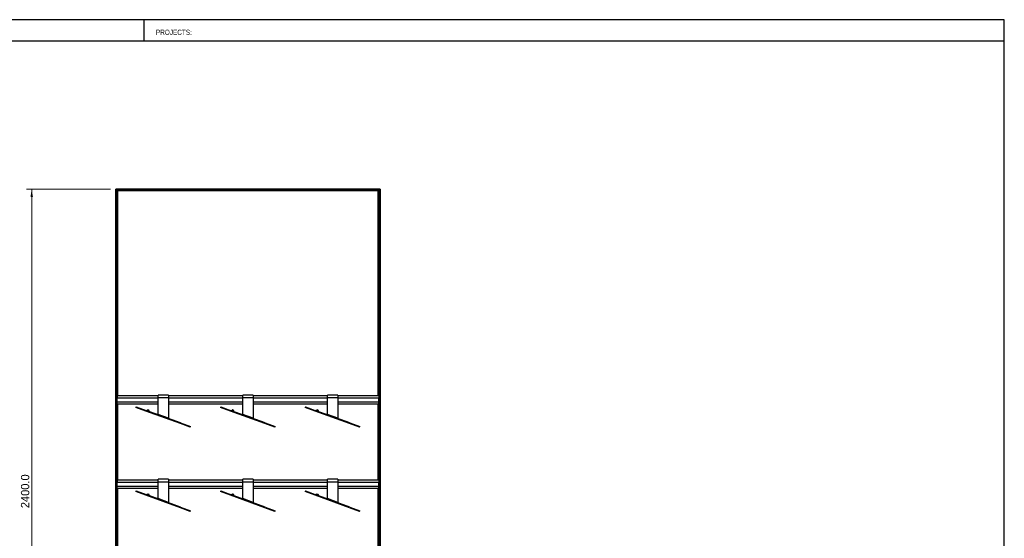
# Model space of a CAD drawing. Header units: millimetres. Extents: x 130 to 5910, y 139 to 4070.
# Tile 3 of 3: x 2061 to 5807, y 2098 to 4070. Entities that reach past the tile are written whole.
import ezdxf

# ---------------------------------------------------------------- set-up
doc = ezdxf.new("R2010")
doc.units = ezdxf.units.MM
doc.header["$LTSCALE"] = 20
doc.layers.add('1轮廓实线层', color=7, linetype='Continuous')
doc.styles.add('SLDTEXTSTYLE1', font='Arial Narrow', dxfattribs={"width": 0.87})
doc.styles.add('SLDTEXTSTYLE2', font='ARIAL.TTF', dxfattribs={"width": 0.948})
doc.styles.add('SLDTEXTSTYLE3', font='ARIALBD.TTF', dxfattribs={"width": 0.948})
doc.dimstyles.new('SLDDIMSTYLE0', dxfattribs={"dimtxt": 30.819824, "dimasz": 30.819824, "dimexe": 0, "dimexo": 0.0625, "dimgap": 7.704956, "dimtad": 1, "dimdec": 1, "dimrnd": 1e-09, "dimzin": 4, "dimdsep": 46, "dimtxsty": 'SLDTEXTSTYLE3', "dimsah": 1, "dimcen": 0.09, "dimadec": 0, "dimazin": 1, "dimtfac": 1, "dimtdec": 1, "dimtofl": 0, "dimtmove": 0, "dimatfit": 3, "dimfxl": 1, "dimfrac": 2, "dimtolj": 1, "dimtzin": 12, "dimarcsym": 0})

# ---------------------------------------------------------------- blocks, each defined once
blk = doc.blocks.new('_D')
at = {"color": 7, "linetype": 'Continuous', "lineweight": 18}
for p, q in [((2406.9, 3426.3), (2086.9, 3426.3)), ((2106.9, 3426.3), (2106.9, 1026.3)), ((2406.9, 1026.3), (2086.9, 1026.3))]:
    blk.add_line(p, q, dxfattribs=at)
for points in [[(2106.9, 3426.3), (2102.2, 3395.5), (2111.7, 3395.5)], [(2106.9, 1026.3), (2111.7, 1057.1), (2102.2, 1057.1)]]:
    blk.add_solid(points, dxfattribs=at)
at = {"color": 7, "linetype": 'Continuous', "lineweight": 18, "insert": (2066, 2212.8), "char_height": 31.75, "attachment_point": 1, "rotation": 90, "style": 'SLDTEXTSTYLE2'}
blk.add_mtext('2400.0', dxfattribs=at)

msp = doc.modelspace()

# ---------------------------------------------------------------- linework, layer by layer
at = {"color": 7, "linetype": 'Continuous', "lineweight": 25}
for p, q in [((5806.63, 4070), (130.48, 4070)), ((2534.93, 3990), (2534.93, 4070)), ((5806.63, 140), (5806.63, 4070)), ((130.48, 3990), (5806.63, 3990))]:
    msp.add_line(p, q, dxfattribs=at)
at = {"layer": '1轮廓实线层'}
for p, q in [((3432.68, 3426.29), (2426.94, 3426.29)), ((2426.94, 3426.29), (2426.94, 1026.29)), ((3432.33, 3425.94), (2427.29, 3425.94)), ((2428.09, 3425.14), (2427.29, 3425.94)), ((2427.29, 1026.64), (2427.29, 3425.94)), ((2427.29, 3425.94), (2428.09, 3425.14)), ((3431.53, 3425.14), (2428.09, 3425.14)), ((2428.09, 3425.14), (2428.09, 1027.44)), ((3431.18, 3424.79), (2428.44, 3424.79)), ((2432.19, 3421.04), (2428.44, 3424.79)), ((2428.44, 1027.79), (2428.44, 3424.79)), ((2432.19, 3421.04), (2428.44, 3424.79)), ((2428.44, 3420.09), (2432.19, 3420.09)), ((3427.43, 3421.04), (2432.19, 3421.04)), ((2432.19, 3421.04), (2432.19, 2639.49)), ((2432.19, 2639.49), (2432.54, 3420.69)), ((3427.08, 3420.69), (2432.54, 3420.69)), ((2433.34, 3419.89), (2432.54, 3420.69)), ((2432.54, 3420.69), (2433.34, 3419.89)), ((3426.28, 3419.89), (2433.34, 3419.89)), ((2433.34, 3419.89), (2433.69, 2639.49)), ((3425.93, 3419.54), (2433.69, 3419.54)), ((2434.39, 3418.84), (2433.69, 3419.54)), ((2433.69, 2639.49), (2433.69, 3419.54)), ((2434.39, 3418.84), (2433.69, 3419.54)), ((2434.39, 2639.49), (2434.39, 3418.84)), ((3425.23, 3418.84), (2434.39, 3418.84)), ((3425.23, 3418.84), (3425.93, 3419.54)), ((3425.23, 3418.84), (3425.93, 3419.54)), ((3425.23, 2639.49), (3425.23, 3418.84)), ((3425.93, 2639.49), (3426.28, 3419.89)), ((3425.93, 3419.54), (3425.93, 2639.49)), ((3426.28, 3419.89), (3427.08, 3420.69)), ((3427.08, 3420.69), (3426.28, 3419.89)), ((3427.08, 3420.69), (3427.43, 2639.49)), ((3427.43, 3421.04), (3431.18, 3424.79)), ((3427.43, 3421.04), (3431.18, 3424.79)), ((3427.43, 2639.49), (3427.43, 3421.04)), ((3431.18, 3420.09), (3427.43, 3420.09)), ((3431.18, 3424.79), (3431.18, 1027.79)), ((3431.53, 3425.14), (3432.33, 3425.94)), ((3432.33, 3425.94), (3431.53, 3425.14)), ((3431.53, 1027.44), (3431.53, 3425.14)), ((3432.33, 3425.94), (3432.33, 1026.64)), ((3432.68, 1026.29), (3432.68, 3426.29)), ((2432.19, 3400.49), (2428.44, 3400.49)), ((2428.44, 3388.09), (2432.19, 3388.09)), ((3427.43, 3400.49), (3431.18, 3400.49)), ((3431.18, 3388.09), (3427.43, 3388.09)), ((2432.19, 3368.49), (2428.44, 3368.49)), ((2428.44, 3356.09), (2432.19, 3356.09)), ((2432.19, 3336.49), (2428.44, 3336.49)), ((3427.43, 3368.49), (3431.18, 3368.49)), ((3431.18, 3356.09), (3427.43, 3356.09)), ((3427.43, 3336.49), (3431.18, 3336.49)), ((2428.44, 3324.09), (2432.19, 3324.09)), ((2432.19, 3304.49), (2428.44, 3304.49)), ((3431.18, 3324.09), (3427.43, 3324.09)), ((3427.43, 3304.49), (3431.18, 3304.49)), ((2428.44, 3292.09), (2432.19, 3292.09)), ((2432.19, 3272.49), (2428.44, 3272.49)), ((2428.44, 3260.09), (2432.19, 3260.09)), ((3431.18, 3292.09), (3427.43, 3292.09)), ((3427.43, 3272.49), (3431.18, 3272.49)), ((3431.18, 3260.09), (3427.43, 3260.09)), ((2432.19, 3240.49), (2428.44, 3240.49)), ((2428.44, 3228.09), (2432.19, 3228.09)), ((3427.43, 3240.49), (3431.18, 3240.49)), ((3431.18, 3228.09), (3427.43, 3228.09)), ((2432.19, 3208.49), (2428.44, 3208.49)), ((2428.44, 3196.09), (2432.19, 3196.09)), ((3427.43, 3208.49), (3431.18, 3208.49)), ((3431.18, 3196.09), (3427.43, 3196.09)), ((2432.19, 3176.49), (2428.44, 3176.49)), ((2428.44, 3164.09), (2432.19, 3164.09)), ((3427.43, 3176.49), (3431.18, 3176.49)), ((3431.18, 3164.09), (3427.43, 3164.09)), ((2432.19, 3144.49), (2428.44, 3144.49)), ((2428.44, 3132.09), (2432.19, 3132.09)), ((2432.19, 3112.49), (2428.44, 3112.49)), ((3427.43, 3144.49), (3431.18, 3144.49)), ((3431.18, 3132.09), (3427.43, 3132.09)), ((3427.43, 3112.49), (3431.18, 3112.49)), ((2428.44, 3100.09), (2432.19, 3100.09)), ((2432.19, 3080.49), (2428.44, 3080.49)), ((3431.18, 3100.09), (3427.43, 3100.09)), ((3427.43, 3080.49), (3431.18, 3080.49)), ((2428.44, 3068.09), (2432.19, 3068.09)), ((2432.19, 3048.49), (2428.44, 3048.49)), ((2428.44, 3036.09), (2432.19, 3036.09)), ((3431.18, 3068.09), (3427.43, 3068.09)), ((3427.43, 3048.49), (3431.18, 3048.49)), ((3431.18, 3036.09), (3427.43, 3036.09)), ((2432.19, 3016.49), (2428.44, 3016.49)), ((2428.44, 3004.09), (2432.19, 3004.09)), ((3427.43, 3016.49), (3431.18, 3016.49)), ((3431.18, 3004.09), (3427.43, 3004.09)), ((2432.19, 2984.49), (2428.44, 2984.49)), ((2428.44, 2972.09), (2432.19, 2972.09)), ((3427.43, 2984.49), (3431.18, 2984.49)), ((3431.18, 2972.09), (3427.43, 2972.09)), ((2432.19, 2952.49), (2428.44, 2952.49)), ((2428.44, 2940.09), (2432.19, 2940.09)), ((3427.43, 2952.49), (3431.18, 2952.49)), ((3431.18, 2940.09), (3427.43, 2940.09)), ((2432.19, 2920.49), (2428.44, 2920.49)), ((2428.44, 2908.09), (2432.19, 2908.09)), ((2432.19, 2888.49), (2428.44, 2888.49)), ((3427.43, 2920.49), (3431.18, 2920.49)), ((3431.18, 2908.09), (3427.43, 2908.09)), ((3427.43, 2888.49), (3431.18, 2888.49)), ((2428.44, 2876.09), (2432.19, 2876.09)), ((2432.19, 2856.49), (2428.44, 2856.49)), ((3431.18, 2876.09), (3427.43, 2876.09)), ((3427.43, 2856.49), (3431.18, 2856.49)), ((2428.44, 2844.09), (2432.19, 2844.09)), ((2432.19, 2824.49), (2428.44, 2824.49)), ((2428.44, 2812.09), (2432.19, 2812.09)), ((3431.18, 2844.09), (3427.43, 2844.09)), ((3427.43, 2824.49), (3431.18, 2824.49)), ((3431.18, 2812.09), (3427.43, 2812.09)), ((2432.19, 2792.49), (2428.44, 2792.49)), ((2428.44, 2780.09), (2432.19, 2780.09)), ((3427.43, 2792.49), (3431.18, 2792.49)), ((3431.18, 2780.09), (3427.43, 2780.09)), ((2432.19, 2760.49), (2428.44, 2760.49)), ((2428.44, 2748.09), (2432.19, 2748.09)), ((3427.43, 2760.49), (3431.18, 2760.49)), ((3431.18, 2748.09), (3427.43, 2748.09)), ((2432.19, 2728.49), (2428.44, 2728.49)), ((2428.44, 2716.09), (2432.19, 2716.09)), ((3427.43, 2728.49), (3431.18, 2728.49)), ((3431.18, 2716.09), (3427.43, 2716.09)), ((2432.19, 2696.49), (2428.44, 2696.49)), ((2428.44, 2684.09), (2432.19, 2684.09)), ((2432.19, 2664.49), (2428.44, 2664.49)), ((3427.43, 2696.49), (3431.18, 2696.49)), ((3431.18, 2684.09), (3427.43, 2684.09)), ((3427.43, 2664.49), (3431.18, 2664.49)), ((2428.44, 2652.09), (2432.19, 2652.09)), ((2428.81, 2632.49), (2428.44, 2632.49)), ((2431.81, 2642.49), (2428.81, 2642.49)), ((2428.81, 2642.49), (2428.81, 2633.49)), ((2431.81, 2633.49), (2428.81, 2633.49)), ((2428.81, 2605.58), (2428.81, 2633.49)), ((2431.81, 2642.49), (2431.81, 2633.49)), ((2431.81, 2605.58), (2431.81, 2633.49)), ((2431.81, 2631.99), (2587.81, 2631.99)), ((2587.81, 2639.49), (2432.19, 2639.49)), ((2627.81, 2642.64), (2587.81, 2642.64)), ((2587.81, 2631.99), (2587.81, 2642.64)), ((2587.81, 2568.98), (2587.81, 2631.99)), ((2627.81, 2631.99), (2587.81, 2631.99)), ((2627.81, 2642.64), (2627.81, 2631.99)), ((2909.81, 2639.49), (2627.81, 2639.49)), ((2627.81, 2631.99), (2627.81, 2554.42)), ((2627.81, 2631.99), (2909.81, 2631.99)), ((2949.81, 2642.64), (2909.81, 2642.64)), ((2909.81, 2631.99), (2909.81, 2642.64)), ((2949.81, 2631.99), (2909.81, 2631.99)), ((2909.81, 2568.98), (2909.81, 2631.99)), ((2949.81, 2642.64), (2949.81, 2631.99)), ((3231.81, 2639.49), (2949.81, 2639.49)), ((2949.81, 2631.99), (2949.81, 2554.42)), ((2949.81, 2631.99), (3231.81, 2631.99)), ((3271.81, 2642.64), (3231.81, 2642.64)), ((3231.81, 2631.99), (3231.81, 2642.64)), ((3271.81, 2631.99), (3231.81, 2631.99)), ((3231.81, 2568.98), (3231.81, 2631.99)), ((3271.81, 2642.64), (3271.81, 2631.99)), ((3427.43, 2639.49), (3271.81, 2639.49)), ((3271.81, 2631.99), (3271.81, 2554.42)), ((3271.81, 2631.99), (3427.81, 2631.99)), ((3431.18, 2652.09), (3427.43, 2652.09)), ((3430.81, 2642.49), (3427.81, 2642.49)), ((3427.81, 2642.49), (3427.81, 2633.49)), ((3430.81, 2633.49), (3427.81, 2633.49)), ((3427.81, 2605.58), (3427.81, 2633.49)), ((3430.81, 2642.49), (3430.81, 2633.49)), ((3430.81, 2605.58), (3430.81, 2633.49)), ((3430.81, 2632.49), (3431.18, 2632.49)), ((2428.44, 2620.09), (2428.81, 2620.09)), ((2428.81, 2600.49), (2428.44, 2600.49)), ((2428.44, 2588.09), (2428.81, 2588.09)), ((2431.81, 2605.58), (2428.81, 2605.58)), ((2428.81, 2605.58), (2428.81, 2601.78)), ((2431.81, 2601.78), (2428.81, 2601.78)), ((2428.81, 2563.98), (2428.81, 2601.78)), ((2431.81, 2616.99), (2587.81, 2616.99)), ((2431.81, 2609.49), (2587.81, 2609.49)), ((2431.81, 2605.58), (2431.81, 2601.78)), ((2431.81, 2563.98), (2431.81, 2601.78)), ((2432.19, 2600.49), (2431.81, 2600.49)), ((2431.81, 2588.09), (2432.19, 2588.09)), ((2432.54, 2609.49), (2432.19, 2319.49)), ((2432.19, 2319.49), (2432.54, 2609.49)), ((2433.34, 2319.49), (2433.69, 2609.49)), ((2433.69, 2609.49), (2433.34, 2319.49)), ((2434.39, 2319.49), (2434.39, 2609.49)), ((2504.13, 2598.38), (2503.19, 2595.79)), ((2540.77, 2582.11), (2503.19, 2595.79)), ((2504.13, 2598.38), (2541.71, 2584.7)), ((2541.71, 2584.7), (2540.77, 2582.11)), ((2673.27, 2536.81), (2541.71, 2584.7)), ((2548.12, 2587.68), (2546.41, 2582.99)), ((2548.12, 2587.68), (2552.82, 2585.97)), ((2552.82, 2585.97), (2551.11, 2581.28)), ((2627.81, 2616.99), (2909.81, 2616.99)), ((2627.81, 2609.49), (2909.81, 2609.49)), ((2826.13, 2598.38), (2825.19, 2595.79)), ((2862.77, 2582.11), (2825.19, 2595.79)), ((2826.13, 2598.38), (2863.71, 2584.7)), ((2863.71, 2584.7), (2862.77, 2582.11)), ((2995.27, 2536.81), (2863.71, 2584.7)), ((2870.12, 2587.68), (2868.41, 2582.99)), ((2870.12, 2587.68), (2874.82, 2585.97)), ((2874.82, 2585.97), (2873.11, 2581.28)), ((2949.81, 2616.99), (3231.81, 2616.99)), ((2949.81, 2609.49), (3231.81, 2609.49)), ((3148.13, 2598.38), (3147.19, 2595.79)), ((3184.77, 2582.11), (3147.19, 2595.79)), ((3148.13, 2598.38), (3185.71, 2584.7)), ((3185.71, 2584.7), (3184.77, 2582.11)), ((3317.27, 2536.81), (3185.71, 2584.7)), ((3192.12, 2587.68), (3190.41, 2582.99)), ((3192.12, 2587.68), (3196.82, 2585.97)), ((3196.82, 2585.97), (3195.11, 2581.28)), ((3271.81, 2616.99), (3427.81, 2616.99)), ((3271.81, 2609.49), (3427.43, 2609.49)), ((3425.23, 2319.49), (3425.23, 2609.49)), ((3426.28, 2609.49), (3425.93, 2319.49)), ((3425.93, 2319.49), (3426.28, 2609.49)), ((3427.08, 2319.49), (3427.43, 2609.49)), ((3427.43, 2609.49), (3427.08, 2319.49)), ((3427.43, 2600.49), (3427.81, 2600.49)), ((3427.81, 2588.09), (3427.43, 2588.09)), ((3430.81, 2605.58), (3427.81, 2605.58)), ((3427.81, 2605.58), (3427.81, 2601.78)), ((3430.81, 2601.78), (3427.81, 2601.78)), ((3427.81, 2563.98), (3427.81, 2601.78)), ((3431.18, 2620.09), (3430.81, 2620.09)), ((3430.81, 2605.58), (3430.81, 2601.78)), ((3430.81, 2563.98), (3430.81, 2601.78)), ((3430.81, 2600.49), (3431.18, 2600.49)), ((3431.18, 2588.09), (3430.81, 2588.09)), ((2428.81, 2568.49), (2428.44, 2568.49)), ((2428.44, 2556.09), (2432.19, 2556.09)), ((2431.81, 2563.98), (2428.81, 2563.98)), ((2428.81, 2563.98), (2428.81, 2561.09)), ((2431.81, 2561.09), (2428.81, 2561.09)), ((2432.19, 2568.49), (2431.81, 2568.49)), ((2431.81, 2563.98), (2431.81, 2561.09)), ((2672.33, 2534.23), (2540.77, 2582.11)), ((2627.81, 2554.42), (2587.81, 2568.98)), ((2994.33, 2534.23), (2862.77, 2582.11)), ((2949.81, 2554.42), (2909.81, 2568.98)), ((3316.33, 2534.23), (3184.77, 2582.11)), ((3271.81, 2554.42), (3231.81, 2568.98)), ((3427.43, 2568.49), (3427.81, 2568.49)), ((3431.18, 2556.09), (3427.43, 2556.09)), ((3430.81, 2563.98), (3427.81, 2563.98)), ((3427.81, 2563.98), (3427.81, 2561.09)), ((3430.81, 2561.09), (3427.81, 2561.09)), ((3430.81, 2568.49), (3431.18, 2568.49)), ((3430.81, 2563.98), (3430.81, 2561.09)), ((2432.19, 2536.49), (2428.44, 2536.49)), ((2428.44, 2524.09), (2432.19, 2524.09)), ((2672.33, 2534.23), (2673.27, 2536.81)), ((2709.92, 2520.55), (2672.33, 2534.23)), ((2673.27, 2536.81), (2710.86, 2523.13)), ((2709.92, 2520.55), (2710.86, 2523.13)), ((2994.33, 2534.23), (2995.27, 2536.81)), ((3031.92, 2520.55), (2994.33, 2534.23)), ((2995.27, 2536.81), (3032.86, 2523.13)), ((3031.92, 2520.55), (3032.86, 2523.13)), ((3316.33, 2534.23), (3317.27, 2536.81)), ((3353.92, 2520.55), (3316.33, 2534.23)), ((3317.27, 2536.81), (3354.86, 2523.13)), ((3353.92, 2520.55), (3354.86, 2523.13)), ((3427.43, 2536.49), (3431.18, 2536.49)), ((3431.18, 2524.09), (3427.43, 2524.09)), ((2432.19, 2504.49), (2428.44, 2504.49)), ((2428.44, 2492.09), (2432.19, 2492.09)), ((2432.19, 2472.49), (2428.44, 2472.49)), ((3427.43, 2504.49), (3431.18, 2504.49)), ((3431.18, 2492.09), (3427.43, 2492.09)), ((3427.43, 2472.49), (3431.18, 2472.49)), ((2428.44, 2460.09), (2432.19, 2460.09)), ((2432.19, 2440.49), (2428.44, 2440.49)), ((3431.18, 2460.09), (3427.43, 2460.09)), ((3427.43, 2440.49), (3431.18, 2440.49)), ((2428.44, 2428.09), (2432.19, 2428.09)), ((2432.19, 2408.49), (2428.44, 2408.49)), ((3431.18, 2428.09), (3427.43, 2428.09)), ((3427.43, 2408.49), (3431.18, 2408.49)), ((2428.44, 2396.09), (2432.19, 2396.09)), ((2432.19, 2376.49), (2428.44, 2376.49)), ((2428.44, 2364.09), (2432.19, 2364.09)), ((3431.18, 2396.09), (3427.43, 2396.09)), ((3427.43, 2376.49), (3431.18, 2376.49)), ((3431.18, 2364.09), (3427.43, 2364.09)), ((2432.19, 2344.49), (2428.44, 2344.49)), ((2428.44, 2332.09), (2432.19, 2332.09)), ((2431.81, 2322.49), (2428.81, 2322.49)), ((2428.81, 2322.49), (2428.81, 2313.49)), ((2431.81, 2322.49), (2431.81, 2313.49)), ((2627.81, 2322.64), (2587.81, 2322.64)), ((2587.81, 2311.99), (2587.81, 2322.64)), ((2627.81, 2322.64), (2627.81, 2311.99)), ((2949.81, 2322.64), (2909.81, 2322.64)), ((2909.81, 2311.99), (2909.81, 2322.64)), ((2949.81, 2322.64), (2949.81, 2311.99)), ((3271.81, 2322.64), (3231.81, 2322.64)), ((3231.81, 2311.99), (3231.81, 2322.64)), ((3271.81, 2322.64), (3271.81, 2311.99)), ((3427.43, 2344.49), (3431.18, 2344.49)), ((3431.18, 2332.09), (3427.43, 2332.09)), ((3430.81, 2322.49), (3427.81, 2322.49)), ((3427.81, 2322.49), (3427.81, 2313.49)), ((3430.81, 2322.49), (3430.81, 2313.49)), ((2428.81, 2312.49), (2428.44, 2312.49)), ((2428.44, 2300.09), (2428.81, 2300.09)), ((2431.81, 2313.49), (2428.81, 2313.49)), ((2428.81, 2285.58), (2428.81, 2313.49)), ((2431.81, 2285.58), (2428.81, 2285.58)), ((2428.81, 2285.58), (2428.81, 2281.78)), ((2431.81, 2285.58), (2431.81, 2313.49)), ((2431.81, 2311.99), (2587.81, 2311.99)), ((2431.81, 2296.99), (2587.81, 2296.99)), ((2431.81, 2289.49), (2587.81, 2289.49)), ((2431.81, 2285.58), (2431.81, 2281.78)), ((2587.81, 2319.49), (2432.19, 2319.49)), ((2432.54, 2289.49), (2432.19, 1999.49)), ((2432.19, 1999.49), (2432.54, 2289.49)), ((2433.34, 1999.49), (2433.69, 2289.49)), ((2433.69, 2289.49), (2433.34, 1999.49)), ((2434.39, 1999.49), (2434.39, 2289.49)), ((2627.81, 2311.99), (2587.81, 2311.99)), ((2587.81, 2248.98), (2587.81, 2311.99)), ((2909.81, 2319.49), (2627.81, 2319.49)), ((2627.81, 2311.99), (2627.81, 2234.42)), ((2627.81, 2311.99), (2909.81, 2311.99)), ((2627.81, 2296.99), (2909.81, 2296.99)), ((2627.81, 2289.49), (2909.81, 2289.49)), ((2909.81, 2248.98), (2909.81, 2311.99)), ((2949.81, 2311.99), (2909.81, 2311.99)), ((3231.81, 2319.49), (2949.81, 2319.49)), ((2949.81, 2311.99), (2949.81, 2234.42)), ((2949.81, 2311.99), (3231.81, 2311.99)), ((2949.81, 2296.99), (3231.81, 2296.99)), ((2949.81, 2289.49), (3231.81, 2289.49)), ((3271.81, 2311.99), (3231.81, 2311.99)), ((3231.81, 2248.98), (3231.81, 2311.99)), ((3427.81, 2319.49), (3271.81, 2319.49)), ((3271.81, 2311.99), (3271.81, 2234.42)), ((3271.81, 2311.99), (3427.81, 2311.99)), ((3271.81, 2296.99), (3427.81, 2296.99)), ((3271.81, 2289.49), (3427.43, 2289.49)), ((3425.23, 1999.49), (3425.23, 2289.49)), ((3426.28, 2289.49), (3425.93, 1999.49)), ((3425.93, 1999.49), (3426.28, 2289.49)), ((3427.08, 1999.49), (3427.43, 2289.49)), ((3427.43, 2289.49), (3427.08, 1999.49)), ((3430.81, 2313.49), (3427.81, 2313.49)), ((3427.81, 2285.58), (3427.81, 2313.49)), ((3430.81, 2285.58), (3427.81, 2285.58)), ((3427.81, 2285.58), (3427.81, 2281.78)), ((3430.81, 2285.58), (3430.81, 2313.49)), ((3430.81, 2312.49), (3431.18, 2312.49)), ((3431.18, 2300.09), (3430.81, 2300.09)), ((3430.81, 2285.58), (3430.81, 2281.78)), ((2428.81, 2280.49), (2428.44, 2280.49)), ((2428.44, 2268.09), (2428.81, 2268.09)), ((2428.81, 2248.49), (2428.44, 2248.49)), ((2431.81, 2281.78), (2428.81, 2281.78)), ((2428.81, 2243.98), (2428.81, 2281.78)), ((2431.81, 2243.98), (2431.81, 2281.78)), ((2432.19, 2280.49), (2431.81, 2280.49)), ((2431.81, 2268.09), (2432.19, 2268.09)), ((2432.19, 2248.49), (2431.81, 2248.49)), ((2504.13, 2278.38), (2503.19, 2275.79)), ((2540.77, 2262.11), (2503.19, 2275.79)), ((2504.13, 2278.38), (2541.71, 2264.7)), ((2541.71, 2264.7), (2540.77, 2262.11)), ((2672.33, 2214.23), (2540.77, 2262.11)), ((2673.27, 2216.81), (2541.71, 2264.7)), ((2548.12, 2267.68), (2546.41, 2262.99)), ((2548.12, 2267.68), (2552.82, 2265.97)), ((2552.82, 2265.97), (2551.11, 2261.28)), ((2627.81, 2234.42), (2587.81, 2248.98)), ((2826.13, 2278.38), (2825.19, 2275.79)), ((2862.77, 2262.11), (2825.19, 2275.79)), ((2826.13, 2278.38), (2863.71, 2264.7)), ((2863.71, 2264.7), (2862.77, 2262.11)), ((2994.33, 2214.23), (2862.77, 2262.11)), ((2995.27, 2216.81), (2863.71, 2264.7)), ((2870.12, 2267.68), (2868.41, 2262.99)), ((2870.12, 2267.68), (2874.82, 2265.97)), ((2874.82, 2265.97), (2873.11, 2261.28)), ((2949.81, 2234.42), (2909.81, 2248.98)), ((3148.13, 2278.38), (3147.19, 2275.79)), ((3184.77, 2262.11), (3147.19, 2275.79)), ((3148.13, 2278.38), (3185.71, 2264.7)), ((3185.71, 2264.7), (3184.77, 2262.11)), ((3316.33, 2214.23), (3184.77, 2262.11)), ((3317.27, 2216.81), (3185.71, 2264.7)), ((3192.12, 2267.68), (3190.41, 2262.99)), ((3192.12, 2267.68), (3196.82, 2265.97)), ((3196.82, 2265.97), (3195.11, 2261.28)), ((3271.81, 2234.42), (3231.81, 2248.98)), ((3427.43, 2280.49), (3427.81, 2280.49)), ((3427.81, 2268.09), (3427.43, 2268.09)), ((3427.43, 2248.49), (3427.81, 2248.49)), ((3430.81, 2281.78), (3427.81, 2281.78)), ((3427.81, 2243.98), (3427.81, 2281.78)), ((3430.81, 2243.98), (3430.81, 2281.78)), ((3430.81, 2280.49), (3431.18, 2280.49)), ((3431.18, 2268.09), (3430.81, 2268.09)), ((3430.81, 2248.49), (3431.18, 2248.49)), ((2428.44, 2236.09), (2432.19, 2236.09)), ((2428.44, 2216.49), (2432.19, 2216.49)), ((2431.81, 2243.98), (2428.81, 2243.98)), ((2428.81, 2243.98), (2428.81, 2241.09)), ((2431.81, 2241.09), (2428.81, 2241.09)), ((2431.81, 2243.98), (2431.81, 2241.09)), ((2672.33, 2214.23), (2673.27, 2216.81)), ((2709.92, 2200.55), (2672.33, 2214.23)), ((2673.27, 2216.81), (2710.86, 2203.13)), ((2994.33, 2214.23), (2995.27, 2216.81)), ((3031.92, 2200.55), (2994.33, 2214.23)), ((2995.27, 2216.81), (3032.86, 2203.13)), ((3316.33, 2214.23), (3317.27, 2216.81)), ((3353.92, 2200.55), (3316.33, 2214.23)), ((3317.27, 2216.81), (3354.86, 2203.13)), ((3431.18, 2236.09), (3427.43, 2236.09)), ((3431.18, 2216.49), (3427.43, 2216.49)), ((3430.81, 2243.98), (3427.81, 2243.98)), ((3427.81, 2243.98), (3427.81, 2241.09)), ((3430.81, 2241.09), (3427.81, 2241.09)), ((3430.81, 2243.98), (3430.81, 2241.09)), ((2432.19, 2204.09), (2428.44, 2204.09)), ((2428.44, 2184.49), (2432.19, 2184.49)), ((2709.92, 2200.55), (2710.86, 2203.13)), ((3031.92, 2200.55), (3032.86, 2203.13)), ((3353.92, 2200.55), (3354.86, 2203.13)), ((3427.43, 2204.09), (3431.18, 2204.09)), ((3431.18, 2184.49), (3427.43, 2184.49)), ((2432.19, 2172.09), (2428.44, 2172.09)), ((2428.44, 2152.49), (2432.19, 2152.49)), ((2432.19, 2140.09), (2428.44, 2140.09)), ((3427.43, 2172.09), (3431.18, 2172.09)), ((3431.18, 2152.49), (3427.43, 2152.49)), ((3427.43, 2140.09), (3431.18, 2140.09)), ((2428.44, 2120.49), (2432.19, 2120.49)), ((2432.19, 2108.09), (2428.44, 2108.09)), ((3431.18, 2120.49), (3427.43, 2120.49)), ((3427.43, 2108.09), (3431.18, 2108.09))]:
    msp.add_line(p, q, dxfattribs=at)
for points, knots in [([(2427.29, 3425.94), (2427.25, 3425.98), (2427.21, 3426.03), (2427.12, 3426.11), (2427.08, 3426.16), (2427.01, 3426.22), (2426.99, 3426.25), (2426.95, 3426.28), (2426.94, 3426.29), (2426.94, 3426.29)], [0, 0, 0, 0, 0.25, 0.25, 0.5, 0.5, 0.75, 0.75, 1, 1, 1, 1]), ([(2427.29, 3425.94), (2427.25, 3425.98), (2427.21, 3426.03), (2427.12, 3426.11), (2427.08, 3426.16), (2427.01, 3426.22), (2426.99, 3426.25), (2426.95, 3426.28), (2426.94, 3426.29), (2426.94, 3426.29)], [0, 0, 0, 0, 0.25, 0.25, 0.5, 0.5, 0.75, 0.75, 1, 1, 1, 1]), ([(2428.44, 3424.79), (2428.44, 3424.79), (2428.44, 3424.8), (2428.4, 3424.83), (2428.38, 3424.86), (2428.31, 3424.93), (2428.27, 3424.97), (2428.18, 3425.06), (2428.14, 3425.1), (2428.09, 3425.14)], [0, 0, 0, 0, 0.25, 0.25, 0.5, 0.5, 0.75, 0.75, 1, 1, 1, 1]), ([(2428.44, 3424.79), (2428.44, 3424.79), (2428.44, 3424.8), (2428.4, 3424.83), (2428.38, 3424.86), (2428.31, 3424.93), (2428.27, 3424.97), (2428.18, 3425.06), (2428.14, 3425.1), (2428.09, 3425.14)], [0, 0, 0, 0, 0.25, 0.25, 0.5, 0.5, 0.75, 0.75, 1, 1, 1, 1]), ([(2432.54, 3420.69), (2432.5, 3420.73), (2432.46, 3420.78), (2432.37, 3420.86), (2432.33, 3420.91), (2432.26, 3420.97), (2432.24, 3421), (2432.2, 3421.03), (2432.19, 3421.04), (2432.19, 3421.04)], [0, 0, 0, 0, 0.25, 0.25, 0.5, 0.5, 0.75, 0.75, 1, 1, 1, 1]), ([(2432.54, 3420.69), (2432.5, 3420.73), (2432.46, 3420.78), (2432.37, 3420.86), (2432.33, 3420.91), (2432.26, 3420.97), (2432.24, 3421), (2432.2, 3421.03), (2432.19, 3421.04), (2432.19, 3421.04)], [0, 0, 0, 0, 0.25, 0.25, 0.5, 0.5, 0.75, 0.75, 1, 1, 1, 1]), ([(2433.69, 3419.54), (2433.69, 3419.54), (2433.69, 3419.55), (2433.65, 3419.58), (2433.63, 3419.61), (2433.56, 3419.68), (2433.52, 3419.72), (2433.43, 3419.81), (2433.39, 3419.85), (2433.34, 3419.89)], [0, 0, 0, 0, 0.25, 0.25, 0.5, 0.5, 0.75, 0.75, 1, 1, 1, 1]), ([(2433.69, 3419.54), (2433.69, 3419.54), (2433.69, 3419.55), (2433.65, 3419.58), (2433.63, 3419.61), (2433.56, 3419.68), (2433.52, 3419.72), (2433.43, 3419.81), (2433.39, 3419.85), (2433.34, 3419.89)], [0, 0, 0, 0, 0.25, 0.25, 0.5, 0.5, 0.75, 0.75, 1, 1, 1, 1]), ([(3425.93, 3419.54), (3425.93, 3419.54), (3425.94, 3419.55), (3425.98, 3419.58), (3426, 3419.61), (3426.07, 3419.68), (3426.11, 3419.72), (3426.2, 3419.81), (3426.24, 3419.85), (3426.28, 3419.89)], [0, 0, 0, 0, 0.25, 0.25, 0.5, 0.5, 0.75, 0.75, 1, 1, 1, 1]), ([(3425.93, 3419.54), (3425.93, 3419.54), (3425.94, 3419.55), (3425.98, 3419.58), (3426, 3419.61), (3426.07, 3419.68), (3426.11, 3419.72), (3426.2, 3419.81), (3426.24, 3419.85), (3426.28, 3419.89)], [0, 0, 0, 0, 0.25, 0.25, 0.5, 0.5, 0.75, 0.75, 1, 1, 1, 1]), ([(3427.08, 3420.69), (3427.13, 3420.73), (3427.17, 3420.78), (3427.26, 3420.86), (3427.3, 3420.91), (3427.37, 3420.97), (3427.39, 3421), (3427.43, 3421.03), (3427.43, 3421.04), (3427.43, 3421.04)], [0, 0, 0, 0, 0.25, 0.25, 0.5, 0.5, 0.75, 0.75, 1, 1, 1, 1]), ([(3427.08, 3420.69), (3427.13, 3420.73), (3427.17, 3420.78), (3427.26, 3420.86), (3427.3, 3420.91), (3427.37, 3420.97), (3427.39, 3421), (3427.43, 3421.03), (3427.43, 3421.04), (3427.43, 3421.04)], [0, 0, 0, 0, 0.25, 0.25, 0.5, 0.5, 0.75, 0.75, 1, 1, 1, 1]), ([(3431.18, 3424.79), (3431.18, 3424.79), (3431.19, 3424.8), (3431.23, 3424.83), (3431.25, 3424.86), (3431.32, 3424.93), (3431.36, 3424.97), (3431.45, 3425.06), (3431.49, 3425.1), (3431.53, 3425.14)], [0, 0, 0, 0, 0.25, 0.25, 0.5, 0.5, 0.75, 0.75, 1, 1, 1, 1]), ([(3431.18, 3424.79), (3431.18, 3424.79), (3431.19, 3424.8), (3431.23, 3424.83), (3431.25, 3424.86), (3431.32, 3424.93), (3431.36, 3424.97), (3431.45, 3425.06), (3431.49, 3425.1), (3431.53, 3425.14)], [0, 0, 0, 0, 0.25, 0.25, 0.5, 0.5, 0.75, 0.75, 1, 1, 1, 1]), ([(3432.33, 3425.94), (3432.38, 3425.98), (3432.42, 3426.03), (3432.51, 3426.11), (3432.55, 3426.16), (3432.62, 3426.22), (3432.64, 3426.25), (3432.68, 3426.28), (3432.68, 3426.29), (3432.68, 3426.29)], [0, 0, 0, 0, 0.25, 0.25, 0.5, 0.5, 0.75, 0.75, 1, 1, 1, 1]), ([(3432.33, 3425.94), (3432.38, 3425.98), (3432.42, 3426.03), (3432.51, 3426.11), (3432.55, 3426.16), (3432.62, 3426.22), (3432.64, 3426.25), (3432.68, 3426.28), (3432.68, 3426.29), (3432.68, 3426.29)], [0, 0, 0, 0, 0.25, 0.25, 0.5, 0.5, 0.75, 0.75, 1, 1, 1, 1]), ([(2587.7, 2567.96), (2587.71, 2568.1), (2587.75, 2568.43), (2587.79, 2568.78), (2587.81, 2568.98)], [0, 0, 0, 0, 0.4306808, 1, 1, 1, 1]), ([(2588.75, 2567.57), (2588.66, 2567.63), (2588.44, 2567.74), (2588.18, 2568.11), (2587.98, 2568.56), (2587.86, 2568.86), (2587.81, 2568.98)], [0, 0, 0, 0, 0.2437522, 0.528543, 0.8135258, 1, 1, 1, 1]), ([(2909.7, 2567.96), (2909.71, 2568.1), (2909.75, 2568.43), (2909.79, 2568.78), (2909.81, 2568.98)], [0, 0, 0, 0, 0.4306808, 1, 1, 1, 1]), ([(2910.75, 2567.57), (2910.66, 2567.63), (2910.44, 2567.74), (2910.18, 2568.11), (2909.98, 2568.56), (2909.86, 2568.86), (2909.81, 2568.98)], [0, 0, 0, 0, 0.2437522, 0.528543, 0.8135258, 1, 1, 1, 1]), ([(3231.7, 2567.96), (3231.71, 2568.1), (3231.75, 2568.43), (3231.79, 2568.78), (3231.81, 2568.98)], [0, 0, 0, 0, 0.4306808, 1, 1, 1, 1]), ([(3232.75, 2567.57), (3232.66, 2567.63), (3232.44, 2567.74), (3232.18, 2568.11), (3231.98, 2568.56), (3231.86, 2568.86), (3231.81, 2568.98)], [0, 0, 0, 0, 0.2437522, 0.528543, 0.8135258, 1, 1, 1, 1]), ([(2587.7, 2247.96), (2587.71, 2248.1), (2587.75, 2248.43), (2587.79, 2248.78), (2587.81, 2248.98)], [0, 0, 0, 0, 0.4306808, 1, 1, 1, 1]), ([(2588.75, 2247.57), (2588.66, 2247.63), (2588.44, 2247.74), (2588.18, 2248.11), (2587.98, 2248.56), (2587.86, 2248.86), (2587.81, 2248.98)], [0, 0, 0, 0, 0.2437522, 0.528543, 0.8135258, 1, 1, 1, 1]), ([(2909.7, 2247.96), (2909.71, 2248.1), (2909.75, 2248.43), (2909.79, 2248.78), (2909.81, 2248.98)], [0, 0, 0, 0, 0.4306808, 1, 1, 1, 1]), ([(2910.75, 2247.57), (2910.66, 2247.63), (2910.44, 2247.74), (2910.18, 2248.11), (2909.98, 2248.56), (2909.86, 2248.86), (2909.81, 2248.98)], [0, 0, 0, 0, 0.2437522, 0.528543, 0.8135258, 1, 1, 1, 1]), ([(3231.7, 2247.96), (3231.71, 2248.1), (3231.75, 2248.43), (3231.79, 2248.78), (3231.81, 2248.98)], [0, 0, 0, 0, 0.4306808, 1, 1, 1, 1]), ([(3232.75, 2247.57), (3232.66, 2247.63), (3232.44, 2247.74), (3232.18, 2248.11), (3231.98, 2248.56), (3231.86, 2248.86), (3231.81, 2248.98)], [0, 0, 0, 0, 0.2437522, 0.528543, 0.8135258, 1, 1, 1, 1])]:
    msp.add_open_spline(points, degree=3, knots=knots, dxfattribs=at)
for points in [[(2627.81, 2554.42), (2627.77, 2554.3), (2627.7, 2554.05), (2627.6, 2553.73), (2627.54, 2553.51), (2627.54, 2553.47), (2627.54, 2553.46)], [(2949.81, 2554.42), (2949.77, 2554.3), (2949.7, 2554.05), (2949.6, 2553.73), (2949.54, 2553.51), (2949.54, 2553.47), (2949.54, 2553.46)], [(3271.81, 2554.42), (3271.77, 2554.3), (3271.7, 2554.05), (3271.6, 2553.73), (3271.54, 2553.51), (3271.54, 2553.47), (3271.54, 2553.46)], [(2627.81, 2234.42), (2627.77, 2234.3), (2627.7, 2234.05), (2627.6, 2233.73), (2627.54, 2233.51), (2627.54, 2233.47), (2627.54, 2233.46)], [(2949.81, 2234.42), (2949.77, 2234.3), (2949.7, 2234.05), (2949.6, 2233.73), (2949.54, 2233.51), (2949.54, 2233.47), (2949.54, 2233.46)], [(3271.81, 2234.42), (3271.77, 2234.3), (3271.7, 2234.05), (3271.6, 2233.73), (3271.54, 2233.51), (3271.54, 2233.47), (3271.54, 2233.46)]]:
    msp.add_open_spline(points, degree=3, dxfattribs=at)

# ---------------------------------------------------------------- texts
at = {"color": 7, "linetype": 'Continuous', "lineweight": 18, "insert": (2579.58, 4032.01), "char_height": 19.55, "attachment_point": 1, "style": 'SLDTEXTSTYLE1'}
msp.add_mtext('PROJECTS:', dxfattribs=at)

# ---------------------------------------------------------------- dimensions: what is measured, and where the dimension line sits
at = {"color": 7, "linetype": 'Continuous', "lineweight": 18}
dim = msp.add_linear_dim(base=(2106.94, 1026.29), p1=(2426.94, 3426.29), p2=(2426.94, 1026.29), angle=90, dimstyle='SLDDIMSTYLE0', dxfattribs=at)
dim.commit()
dim.dimension.update_dxf_attribs({"geometry": '_D', "text_midpoint": (2106.94, 2277.48), "dimtype": 160})

doc.saveas('drawing.dxf')
